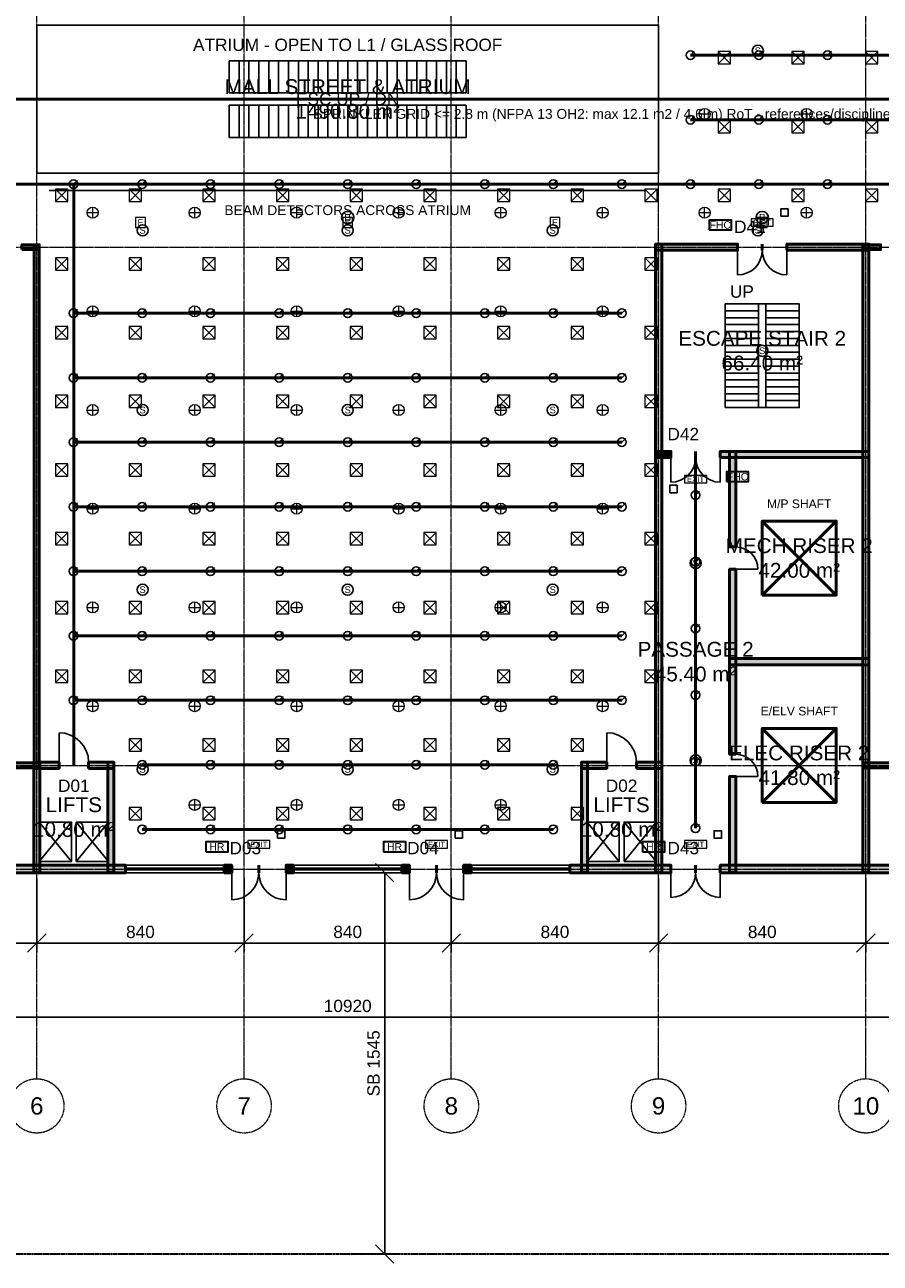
# Model space of a CAD drawing. Header units: millimetres. Extents: x -5300 to 125300, y -375 to 90375.
# Tile 3 of 9: x 46912 to 81583, y -375 to 49812. Entities that reach past the tile are written whole.
import ezdxf
from ezdxf.enums import TextEntityAlignment as Align

# ---------------------------------------------------------------- set-up
doc = ezdxf.new("R2010")
doc.units = ezdxf.units.MM
doc.linetypes.add('CENTER', pattern=[5.08, 3.175, -0.635, 0.635, -0.635])
doc.linetypes.add('PHANTOM', pattern=[6.35, 3.175, -0.635, 0.635, -0.635, 0.635, -0.635])
for name, color, linetype, lineweight in [('A-FLOR-EVTR', 251, 'Continuous', 25), ('A-FLOR-OTLN', 253, 'Continuous', 25), ('A-FLOR-STRS', 252, 'Continuous', 25), ('AKS', 1, 'CENTER', 13), ('DUVAR', 7, 'Continuous', 50), ('E-ANNO-TEXT', 52, 'Continuous', 18), ('E-DB', 6, 'Continuous', 50), ('E-FALM', 230, 'Continuous', 25), ('E-LITE', 2, 'Continuous', 18), ('E-LITE-EMER', 40, 'Continuous', 18), ('ETIKET', 2, 'Continuous', 18), ('FP-ANNO-TEXT', 14, 'Continuous', 18), ('FP-HOSE', 20, 'Continuous', 35), ('FP-SPRK-HEAD', 1, 'Continuous', 25), ('FP-SPRK-PIPE', 12, 'Continuous', 50), ('HATCH', 8, 'Continuous', 9), ('KAPI', 3, 'Continuous', 25), ('M-ANNO-TEXT', 150, 'Continuous', 18), ('M-HVAC-EQPT', 30, 'Continuous', 50), ('M-HVAC-SCD', 4, 'Continuous', 18), ('MAHAL', 2, 'Continuous', 18), ('OLCU', 1, 'Continuous', 18), ('PARSEL', 1, 'PHANTOM', 35), ('PENCERE', 5, 'Continuous', 25)]:
    doc.layers.add(name, color=color, linetype=linetype, lineweight=lineweight)
doc.styles.add('TR-ARIAL', font='arial.ttf')
doc.dimstyles.new('TR-100-CM', dxfattribs={"dimscale": 250, "dimtxt": 2, "dimasz": 1.5, "dimexe": 1.5, "dimexo": 1.5, "dimgap": 0.8, "dimtad": 1, "dimdec": 0, "dimlfac": 0.1, "dimdsep": 46, "dimtxsty": 'TR-ARIAL', "dimtsz": 1.5, "dimcen": 2.5, "dimclrd": 256, "dimclre": 256, "dimclrt": 256, "dimazin": 3, "dimtfac": 1, "dimtmove": 0, "dimatfit": 3})

msp = doc.modelspace()

# ---------------------------------------------------------------- hatches: boundary and pattern name
at = {"layer": 'HATCH'}
for points in [[(46800, 40700), (47500, 40700), (47500, 40900), (46800, 40900)], [(47500, 19700), (47500, 40900), (47300, 40900), (47300, 19700)], [(72475, 40675), (75800, 40675), (75800, 40925), (72475, 40925)], [(72725, 15475), (72725, 40925), (72475, 40925), (72475, 15475)], [(77800, 40675), (81125, 40675), (81125, 40925), (77800, 40925)], [(81125, 15475), (81125, 40925), (80875, 40925), (80875, 15475)], [(80900, 40700), (81600, 40700), (81600, 40900), (80900, 40900)], [(72475, 32275), (73100, 32275), (73100, 32525), (72475, 32525)], [(75100, 32275), (81125, 32275), (81125, 32525), (75100, 32525)], [(75725, 28650), (75725, 32525), (75475, 32525), (75475, 28650)], [(75725, 20250), (75725, 27750), (75475, 27750), (75475, 20250)], [(75475, 23875), (81125, 23875), (81125, 24125), (75475, 24125)], [(43700, 19700), (47500, 19700), (47500, 19900), (43700, 19900)], [(47275, 19675), (48300, 19675), (48300, 19925), (47275, 19925)], [(47525, 15475), (47525, 19925), (47275, 19925), (47275, 15475)], [(49500, 19675), (50525, 19675), (50525, 19925), (49500, 19925)], [(50525, 15475), (50525, 19925), (50275, 19925), (50275, 15475)], [(69475, 19675), (70500, 19675), (70500, 19925), (69475, 19925)], [(69725, 15475), (69725, 19925), (69475, 19925), (69475, 15475)], [(71700, 19675), (72725, 19675), (72725, 19925), (71700, 19925)], [(80900, 19700), (84700, 19700), (84700, 19900), (80900, 19900)], [(75725, 15475), (75725, 19350), (75475, 19350), (75475, 15475)], [(43800, 15450), (51000, 15450), (51000, 15750), (43800, 15750)], [(55000, 15450), (55300, 15450), (55300, 15750), (55000, 15750)], [(57500, 15450), (57800, 15450), (57800, 15750), (57500, 15750)], [(62200, 15450), (62500, 15450), (62500, 15750), (62200, 15750)], [(64700, 15450), (65000, 15450), (65000, 15750), (64700, 15750)], [(69000, 15450), (73100, 15450), (73100, 15750), (69000, 15750)], [(75100, 15450), (84600, 15450), (84600, 15750), (75100, 15750)]]:
    msp.add_hatch(color=256, dxfattribs=at).paths.add_polyline_path(points)

# ---------------------------------------------------------------- linework, layer by layer
at = {"layer": 'A-FLOR-EVTR'}
for p, q in [((55600, 47050), (55600, 48350)), ((56000, 47050), (56000, 48350)), ((56400, 47050), (56400, 48350)), ((56800, 47050), (56800, 48350)), ((57200, 47050), (57200, 48350)), ((57600, 47050), (57600, 48350)), ((58000, 47050), (58000, 48350)), ((58400, 47050), (58400, 48350)), ((58800, 47050), (58800, 48350)), ((59200, 47050), (59200, 48350)), ((59600, 47050), (59600, 48350)), ((60000, 47050), (60000, 48350)), ((60400, 47050), (60400, 48350)), ((60800, 47050), (60800, 48350)), ((61200, 47050), (61200, 48350)), ((61600, 47050), (61600, 48350)), ((62000, 47050), (62000, 48350)), ((62400, 47050), (62400, 48350)), ((62800, 47050), (62800, 48350)), ((63200, 47050), (63200, 48350)), ((63600, 47050), (63600, 48350)), ((64000, 47050), (64000, 48350)), ((64400, 47050), (64400, 48350)), ((55600, 45250), (55600, 46550)), ((56000, 45250), (56000, 46550)), ((56400, 45250), (56400, 46550)), ((56800, 45250), (56800, 46550)), ((57200, 45250), (57200, 46550)), ((57600, 45250), (57600, 46550)), ((58000, 45250), (58000, 46550)), ((58400, 45250), (58400, 46550)), ((58800, 45250), (58800, 46550)), ((59200, 45250), (59200, 46550)), ((59600, 45250), (59600, 46550)), ((60000, 45250), (60000, 46550)), ((60400, 45250), (60400, 46550)), ((60800, 45250), (60800, 46550)), ((61200, 45250), (61200, 46550)), ((61600, 45250), (61600, 46550)), ((62000, 45250), (62000, 46550)), ((62400, 45250), (62400, 46550)), ((62800, 45250), (62800, 46550)), ((63200, 45250), (63200, 46550)), ((63600, 45250), (63600, 46550)), ((64000, 45250), (64000, 46550)), ((64400, 45250), (64400, 46550)), ((47500, 15900), (48800, 17500)), ((47500, 17500), (48800, 15900)), ((49000, 15900), (50300, 17500)), ((49000, 17500), (50300, 15900)), ((69700, 15900), (71000, 17500)), ((69700, 17500), (71000, 15900)), ((71200, 15900), (72500, 17500)), ((71200, 17500), (72500, 15900))]:
    msp.add_line(p, q, dxfattribs=at)
for points in [[(55200, 47050), (64800, 47050), (64800, 48350), (55200, 48350)], [(55200, 45250), (64800, 45250), (64800, 46550), (55200, 46550)], [(47500, 15900), (48800, 15900), (48800, 17500), (47500, 17500)], [(49000, 15900), (50300, 15900), (50300, 17500), (49000, 17500)], [(69700, 15900), (71000, 15900), (71000, 17500), (69700, 17500)], [(71200, 15900), (72500, 15900), (72500, 17500), (71200, 17500)]]:
    msp.add_lwpolyline(points, close=True, dxfattribs=at)
at = {"layer": 'A-FLOR-OTLN'}
msp.add_lwpolyline([(47400, 43800), (72600, 43800), (72600, 49800), (47400, 49800)], close=True, dxfattribs=at)
at = {"layer": 'A-FLOR-STRS'}
for p, q in [((75300, 38500), (76650, 38500)), ((75300, 34300), (75300, 38500)), ((75300, 38220), (76650, 38220)), ((76650, 34300), (76650, 38500)), ((76950, 38500), (78300, 38500)), ((76950, 34300), (76950, 38500)), ((76950, 38220), (78300, 38220)), ((78300, 34300), (78300, 38500)), ((75300, 37940), (76650, 37940)), ((75300, 37660), (76650, 37660)), ((76950, 37940), (78300, 37940)), ((76950, 37660), (78300, 37660)), ((75300, 37380), (76650, 37380)), ((76950, 37380), (78300, 37380)), ((75300, 37100), (76650, 37100)), ((75300, 36820), (76650, 36820)), ((76950, 37100), (78300, 37100)), ((76950, 36820), (78300, 36820)), ((75300, 36540), (76650, 36540)), ((75300, 36260), (76650, 36260)), ((76950, 36540), (78300, 36540)), ((76950, 36260), (78300, 36260)), ((75300, 35980), (76650, 35980)), ((75300, 35700), (76650, 35700)), ((76950, 35980), (78300, 35980)), ((76950, 35700), (78300, 35700)), ((75300, 35420), (76650, 35420)), ((75300, 35140), (76650, 35140)), ((76950, 35420), (78300, 35420)), ((76950, 35140), (78300, 35140)), ((75300, 34860), (76650, 34860)), ((76950, 34860), (78300, 34860)), ((75300, 34580), (76650, 34580)), ((75300, 34300), (76650, 34300)), ((76950, 34580), (78300, 34580)), ((76950, 34300), (78300, 34300))]:
    msp.add_line(p, q, dxfattribs=at)
msp.add_lwpolyline([(75300, 34300), (78300, 34300), (78300, 38500), (75300, 38500)], close=True, dxfattribs=at)
at = {"layer": 'AKS'}
for p, q in [((47400, 7100), (47400, 86500)), ((55800, 7100), (55800, 86500)), ((64200, 7100), (64200, 86500)), ((72600, 7100), (72600, 86500)), ((81000, 7100), (81000, 86500)), ((-3100, 40800), (123100, 40800)), ((-3100, 19800), (123100, 19800)), ((-3100, 15600), (123100, 15600))]:
    msp.add_line(p, q, dxfattribs=at)
for centre in [(47400, 6000), (55800, 6000), (64200, 6000), (72600, 6000), (81000, 6000)]:
    msp.add_circle(centre, 1100, dxfattribs=at)
at = {"layer": 'DUVAR'}
for p, q in [((75800, 40675), (75800, 40925)), ((76800, 40675), (76800, 40925)), ((76800, 40675), (76800, 40925)), ((77800, 40675), (77800, 40925)), ((73100, 32275), (73100, 32525)), ((74100, 32275), (74100, 32525)), ((74100, 32275), (74100, 32525)), ((75100, 32275), (75100, 32525)), ((75725, 28650), (75475, 28650)), ((75725, 27750), (75475, 27750)), ((75725, 20250), (75475, 20250)), ((48300, 19675), (48300, 19925)), ((49500, 19675), (49500, 19925)), ((70500, 19675), (70500, 19925)), ((71700, 19675), (71700, 19925)), ((75725, 19350), (75475, 19350)), ((51000, 15450), (51000, 15750)), ((55000, 15450), (55000, 15750)), ((55300, 15450), (55300, 15750)), ((56400, 15450), (56400, 15750)), ((56400, 15450), (56400, 15750)), ((57500, 15450), (57500, 15750)), ((57800, 15450), (57800, 15750)), ((62200, 15450), (62200, 15750)), ((62500, 15450), (62500, 15750)), ((63600, 15450), (63600, 15750)), ((63600, 15450), (63600, 15750)), ((64700, 15450), (64700, 15750)), ((65000, 15450), (65000, 15750)), ((69000, 15450), (69000, 15750)), ((73100, 15450), (73100, 15750)), ((74100, 15450), (74100, 15750)), ((74100, 15450), (74100, 15750)), ((75100, 15450), (75100, 15750))]:
    msp.add_line(p, q, dxfattribs=at)
for points in [[(46800, 40700), (47500, 40700), (47500, 40900), (46800, 40900)], [(47500, 19700), (47500, 40900), (47300, 40900), (47300, 19700)], [(72475, 40675), (75800, 40675), (75800, 40925), (72475, 40925)], [(72725, 15475), (72725, 40925), (72475, 40925), (72475, 15475)], [(77800, 40675), (81125, 40675), (81125, 40925), (77800, 40925)], [(81125, 15475), (81125, 40925), (80875, 40925), (80875, 15475)], [(80900, 40700), (81600, 40700), (81600, 40900), (80900, 40900)], [(72475, 32275), (73100, 32275), (73100, 32525), (72475, 32525)], [(75100, 32275), (81125, 32275), (81125, 32525), (75100, 32525)], [(75725, 28650), (75725, 32525), (75475, 32525), (75475, 28650)], [(75725, 20250), (75725, 27750), (75475, 27750), (75475, 20250)], [(75475, 23875), (81125, 23875), (81125, 24125), (75475, 24125)], [(43700, 19700), (47500, 19700), (47500, 19900), (43700, 19900)], [(47275, 19675), (48300, 19675), (48300, 19925), (47275, 19925)], [(47525, 15475), (47525, 19925), (47275, 19925), (47275, 15475)], [(49500, 19675), (50525, 19675), (50525, 19925), (49500, 19925)], [(50525, 15475), (50525, 19925), (50275, 19925), (50275, 15475)], [(69475, 19675), (70500, 19675), (70500, 19925), (69475, 19925)], [(69725, 15475), (69725, 19925), (69475, 19925), (69475, 15475)], [(71700, 19675), (72725, 19675), (72725, 19925), (71700, 19925)], [(80900, 19700), (84700, 19700), (84700, 19900), (80900, 19900)], [(75725, 15475), (75725, 19350), (75475, 19350), (75475, 15475)], [(43800, 15450), (51000, 15450), (51000, 15750), (43800, 15750)], [(55000, 15450), (55300, 15450), (55300, 15750), (55000, 15750)], [(57500, 15450), (57800, 15450), (57800, 15750), (57500, 15750)], [(62200, 15450), (62500, 15450), (62500, 15750), (62200, 15750)], [(64700, 15450), (65000, 15450), (65000, 15750), (64700, 15750)], [(69000, 15450), (73100, 15450), (73100, 15750), (69000, 15750)], [(75100, 15450), (84600, 15450), (84600, 15750), (75100, 15750)]]:
    msp.add_lwpolyline(points, close=True, dxfattribs=at)
at = {"layer": 'E-DB'}
for p, q in [((76800, 18300), (79800, 21300)), ((76800, 21300), (79800, 18300))]:
    msp.add_line(p, q, dxfattribs=at)
msp.add_lwpolyline([(76800, 18300), (79800, 18300), (79800, 21300), (76800, 21300)], close=True, dxfattribs=at)
at = {"layer": 'E-FALM'}
msp.add_line((47900, 43100), (72100, 43100), dxfattribs=at)
for points in [[(77550, 42050), (77850, 42050), (77850, 42350), (77550, 42350)], [(73050, 30850), (73350, 30850), (73350, 31150), (73050, 31150)], [(57150, 16850), (57450, 16850), (57450, 17150), (57150, 17150)], [(64350, 16850), (64650, 16850), (64650, 17150), (64350, 17150)], [(74850, 16850), (75150, 16850), (75150, 17150), (74850, 17150)]]:
    msp.add_lwpolyline(points, close=True, dxfattribs=at)
for centre, radius in [((76622.2, 48760), 225), ((60000, 42000), 250), ((76800, 42000), 250), ((51688.9, 41480), 225), ((60000, 41480), 225), ((68311.1, 41480), 225), ((76622.2, 41480), 225), ((76800, 36600), 225), ((51688.9, 34200), 225), ((60000, 34200), 225), ((68311.1, 34200), 225), ((74100, 28000), 225), ((51688.9, 26920), 225), ((60000, 26920), 225), ((68311.1, 26920), 225), ((74100, 20000), 225), ((51688.9, 19640), 225), ((60000, 19640), 225), ((68311.1, 19640), 225)]:
    msp.add_circle(centre, radius, dxfattribs=at)
at = {"layer": 'E-LITE'}
for p, q in [((74241.7, 46200), (74691.7, 46200)), ((74466.7, 45975), (74466.7, 46425)), ((78375, 46200), (78825, 46200)), ((78600, 45975), (78600, 46425)), ((49441.7, 42200), (49891.7, 42200)), ((49666.7, 41975), (49666.7, 42425)), ((53575, 42200), (54025, 42200)), ((53800, 41975), (53800, 42425)), ((57708.3, 42200), (58158.3, 42200)), ((57933.3, 41975), (57933.3, 42425)), ((61841.7, 42200), (62291.7, 42200)), ((62066.7, 41975), (62066.7, 42425)), ((65975, 42200), (66425, 42200)), ((66200, 41975), (66200, 42425)), ((70108.3, 42200), (70558.3, 42200)), ((70333.3, 41975), (70333.3, 42425)), ((74241.7, 42200), (74691.7, 42200)), ((74466.7, 41975), (74466.7, 42425)), ((78375, 42200), (78825, 42200)), ((78600, 41975), (78600, 42425)), ((49441.7, 38200), (49891.7, 38200)), ((49666.7, 37975), (49666.7, 38425)), ((53575, 38200), (54025, 38200)), ((53800, 37975), (53800, 38425)), ((57708.3, 38200), (58158.3, 38200)), ((57933.3, 37975), (57933.3, 38425)), ((61841.7, 38200), (62291.7, 38200)), ((62066.7, 37975), (62066.7, 38425)), ((65975, 38200), (66425, 38200)), ((66200, 37975), (66200, 38425)), ((70108.3, 38200), (70558.3, 38200)), ((70333.3, 37975), (70333.3, 38425)), ((49441.7, 34200), (49891.7, 34200)), ((49666.7, 33975), (49666.7, 34425)), ((53575, 34200), (54025, 34200)), ((53800, 33975), (53800, 34425)), ((57708.3, 34200), (58158.3, 34200)), ((57933.3, 33975), (57933.3, 34425)), ((61841.7, 34200), (62291.7, 34200)), ((62066.7, 33975), (62066.7, 34425)), ((65975, 34200), (66425, 34200)), ((66200, 33975), (66200, 34425)), ((70108.3, 34200), (70558.3, 34200)), ((70333.3, 33975), (70333.3, 34425)), ((49441.7, 30200), (49891.7, 30200)), ((49666.7, 29975), (49666.7, 30425)), ((53575, 30200), (54025, 30200)), ((53800, 29975), (53800, 30425)), ((57708.3, 30200), (58158.3, 30200)), ((57933.3, 29975), (57933.3, 30425)), ((61841.7, 30200), (62291.7, 30200)), ((62066.7, 29975), (62066.7, 30425)), ((65975, 30200), (66425, 30200)), ((66200, 29975), (66200, 30425)), ((70108.3, 30200), (70558.3, 30200)), ((70333.3, 29975), (70333.3, 30425)), ((49441.7, 26200), (49891.7, 26200)), ((49666.7, 25975), (49666.7, 26425)), ((53575, 26200), (54025, 26200)), ((53800, 25975), (53800, 26425)), ((57708.3, 26200), (58158.3, 26200)), ((57933.3, 25975), (57933.3, 26425)), ((61841.7, 26200), (62291.7, 26200)), ((62066.7, 25975), (62066.7, 26425)), ((65975, 26200), (66425, 26200)), ((66200, 25975), (66200, 26425)), ((70108.3, 26200), (70558.3, 26200)), ((70333.3, 25975), (70333.3, 26425)), ((49441.7, 22200), (49891.7, 22200)), ((49666.7, 21975), (49666.7, 22425)), ((53575, 22200), (54025, 22200)), ((53800, 21975), (53800, 22425)), ((57708.3, 22200), (58158.3, 22200)), ((57933.3, 21975), (57933.3, 22425)), ((61841.7, 22200), (62291.7, 22200)), ((62066.7, 21975), (62066.7, 22425)), ((65975, 22200), (66425, 22200)), ((66200, 21975), (66200, 22425)), ((70108.3, 22200), (70558.3, 22200)), ((70333.3, 21975), (70333.3, 22425)), ((53575, 18200), (54025, 18200)), ((53800, 17975), (53800, 18425)), ((57708.3, 18200), (58158.3, 18200)), ((57933.3, 17975), (57933.3, 18425)), ((61841.7, 18200), (62291.7, 18200)), ((62066.7, 17975), (62066.7, 18425)), ((65975, 18200), (66425, 18200)), ((66200, 17975), (66200, 18425))]:
    msp.add_line(p, q, dxfattribs=at)
for centre in [(74466.7, 46200), (78600, 46200), (49666.7, 42200), (53800, 42200), (57933.3, 42200), (62066.7, 42200), (66200, 42200), (70333.3, 42200), (74466.7, 42200), (78600, 42200), (49666.7, 38200), (53800, 38200), (57933.3, 38200), (62066.7, 38200), (66200, 38200), (70333.3, 38200), (49666.7, 34200), (53800, 34200), (57933.3, 34200), (62066.7, 34200), (66200, 34200), (70333.3, 34200), (49666.7, 30200), (53800, 30200), (57933.3, 30200), (62066.7, 30200), (66200, 30200), (70333.3, 30200), (49666.7, 26200), (53800, 26200), (57933.3, 26200), (62066.7, 26200), (66200, 26200), (70333.3, 26200), (49666.7, 22200), (53800, 22200), (57933.3, 22200), (62066.7, 22200), (66200, 22200), (70333.3, 22200), (53800, 18200), (57933.3, 18200), (62066.7, 18200), (66200, 18200)]:
    msp.add_circle(centre, 225, dxfattribs=at)
at = {"layer": 'E-LITE-EMER'}
for points in [[(51400, 41600), (51800, 41600), (51800, 42000), (51400, 42000)], [(59800, 41600), (60200, 41600), (60200, 42000), (59800, 42000)], [(68200, 41600), (68600, 41600), (68600, 42000), (68200, 42000)], [(76350, 41650), (77250, 41650), (77250, 41950), (76350, 41950)], [(76600, 41600), (77000, 41600), (77000, 42000), (76600, 42000)], [(73650, 31250), (74550, 31250), (74550, 31550), (73650, 31550)], [(55950, 16450), (56850, 16450), (56850, 16750), (55950, 16750)], [(63150, 16450), (64050, 16450), (64050, 16750), (63150, 16750)], [(73650, 16450), (74550, 16450), (74550, 16750), (73650, 16750)]]:
    msp.add_lwpolyline(points, close=True, dxfattribs=at)
at = {"layer": 'FP-HOSE'}
for points in [[(74650, 41500), (75550, 41500), (75550, 41900), (74650, 41900)], [(75350, 31300), (76250, 31300), (76250, 31700), (75350, 31700)], [(54250, 16300), (55150, 16300), (55150, 16700), (54250, 16700)], [(61450, 16300), (62350, 16300), (62350, 16700), (61450, 16700)], [(71950, 16300), (72850, 16300), (72850, 16700), (71950, 16700)]]:
    msp.add_lwpolyline(points, close=True, dxfattribs=at)
at = {"layer": 'FP-SPRK-HEAD'}
for p, q in [((73888.9, 48578.6), (74046.4, 48736.1)), ((76666.7, 48578.6), (76824.2, 48736.1)), ((79444.4, 48578.6), (79601.9, 48736.1)), ((73888.9, 45964.3), (74046.4, 46121.8)), ((76666.7, 45964.3), (76824.2, 46121.8)), ((79444.4, 45964.3), (79601.9, 46121.8)), ((48888.9, 43350), (49046.4, 43507.5)), ((51666.7, 43350), (51824.2, 43507.5)), ((54444.4, 43350), (54601.9, 43507.5)), ((57222.2, 43350), (57379.7, 43507.5)), ((60000, 43350), (60157.5, 43507.5)), ((62777.8, 43350), (62935.3, 43507.5)), ((65555.6, 43350), (65713.1, 43507.5)), ((68333.3, 43350), (68490.8, 43507.5)), ((71111.1, 43350), (71268.6, 43507.5)), ((73888.9, 43350), (74046.4, 43507.5)), ((76666.7, 43350), (76824.2, 43507.5)), ((79444.4, 43350), (79601.9, 43507.5)), ((48888.9, 38121.4), (49046.4, 38278.9)), ((51666.7, 38121.4), (51824.2, 38278.9)), ((54444.4, 38121.4), (54601.9, 38278.9)), ((57222.2, 38121.4), (57379.7, 38278.9)), ((60000, 38121.4), (60157.5, 38278.9)), ((62777.8, 38121.4), (62935.3, 38278.9)), ((65555.6, 38121.4), (65713.1, 38278.9)), ((68333.3, 38121.4), (68490.8, 38278.9)), ((71111.1, 38121.4), (71268.6, 38278.9)), ((48888.9, 35507.1), (49046.4, 35664.6)), ((51666.7, 35507.1), (51824.2, 35664.6)), ((54444.4, 35507.1), (54601.9, 35664.6)), ((57222.2, 35507.1), (57379.7, 35664.6)), ((60000, 35507.1), (60157.5, 35664.6)), ((62777.8, 35507.1), (62935.3, 35664.6)), ((65555.6, 35507.1), (65713.1, 35664.6)), ((68333.3, 35507.1), (68490.8, 35664.6)), ((71111.1, 35507.1), (71268.6, 35664.6)), ((48888.9, 32892.9), (49046.4, 33050.4)), ((51666.7, 32892.9), (51824.2, 33050.4)), ((54444.4, 32892.9), (54601.9, 33050.4)), ((57222.2, 32892.9), (57379.7, 33050.4)), ((60000, 32892.9), (60157.5, 33050.4)), ((62777.8, 32892.9), (62935.3, 33050.4)), ((65555.6, 32892.9), (65713.1, 33050.4)), ((68333.3, 32892.9), (68490.8, 33050.4)), ((71111.1, 32892.9), (71268.6, 33050.4)), ((74100, 30750), (74257.5, 30907.5)), ((48888.9, 30278.6), (49046.4, 30436.1)), ((51666.7, 30278.6), (51824.2, 30436.1)), ((54444.4, 30278.6), (54601.9, 30436.1)), ((57222.2, 30278.6), (57379.7, 30436.1)), ((60000, 30278.6), (60157.5, 30436.1)), ((62777.8, 30278.6), (62935.3, 30436.1)), ((65555.6, 30278.6), (65713.1, 30436.1)), ((68333.3, 30278.6), (68490.8, 30436.1)), ((71111.1, 30278.6), (71268.6, 30436.1)), ((74100, 28050), (74257.5, 28207.5)), ((48888.9, 27664.3), (49046.4, 27821.8)), ((51666.7, 27664.3), (51824.2, 27821.8)), ((54444.4, 27664.3), (54601.9, 27821.8)), ((57222.2, 27664.3), (57379.7, 27821.8)), ((60000, 27664.3), (60157.5, 27821.8)), ((62777.8, 27664.3), (62935.3, 27821.8)), ((65555.6, 27664.3), (65713.1, 27821.8)), ((68333.3, 27664.3), (68490.8, 27821.8)), ((71111.1, 27664.3), (71268.6, 27821.8)), ((48888.9, 25050), (49046.4, 25207.5)), ((51666.7, 25050), (51824.2, 25207.5)), ((54444.4, 25050), (54601.9, 25207.5)), ((57222.2, 25050), (57379.7, 25207.5)), ((60000, 25050), (60157.5, 25207.5)), ((62777.8, 25050), (62935.3, 25207.5)), ((65555.6, 25050), (65713.1, 25207.5)), ((68333.3, 25050), (68490.8, 25207.5)), ((71111.1, 25050), (71268.6, 25207.5)), ((74100, 25350), (74257.5, 25507.5)), ((48888.9, 22435.7), (49046.4, 22593.2)), ((51666.7, 22435.7), (51824.2, 22593.2)), ((54444.4, 22435.7), (54601.9, 22593.2)), ((57222.2, 22435.7), (57379.7, 22593.2)), ((60000, 22435.7), (60157.5, 22593.2)), ((62777.8, 22435.7), (62935.3, 22593.2)), ((65555.6, 22435.7), (65713.1, 22593.2)), ((68333.3, 22435.7), (68490.8, 22593.2)), ((71111.1, 22435.7), (71268.6, 22593.2)), ((74100, 22650), (74257.5, 22807.5)), ((74100, 19950), (74257.5, 20107.5)), ((51666.7, 19821.4), (51824.2, 19978.9)), ((54444.4, 19821.4), (54601.9, 19978.9)), ((57222.2, 19821.4), (57379.7, 19978.9)), ((60000, 19821.4), (60157.5, 19978.9)), ((62777.8, 19821.4), (62935.3, 19978.9)), ((65555.6, 19821.4), (65713.1, 19978.9)), ((68333.3, 19821.4), (68490.8, 19978.9)), ((51666.7, 17207.1), (51824.2, 17364.6)), ((54444.4, 17207.1), (54601.9, 17364.6)), ((57222.2, 17207.1), (57379.7, 17364.6)), ((60000, 17207.1), (60157.5, 17364.6)), ((62777.8, 17207.1), (62935.3, 17364.6)), ((65555.6, 17207.1), (65713.1, 17364.6)), ((68333.3, 17207.1), (68490.8, 17364.6)), ((74100, 17250), (74257.5, 17407.5))]:
    msp.add_line(p, q, dxfattribs=at)
for centre in [(73888.9, 48578.6), (76666.7, 48578.6), (79444.4, 48578.6), (73888.9, 45964.3), (76666.7, 45964.3), (79444.4, 45964.3), (48888.9, 43350), (51666.7, 43350), (54444.4, 43350), (57222.2, 43350), (60000, 43350), (62777.8, 43350), (65555.6, 43350), (68333.3, 43350), (71111.1, 43350), (73888.9, 43350), (76666.7, 43350), (79444.4, 43350), (48888.9, 38121.4), (51666.7, 38121.4), (54444.4, 38121.4), (57222.2, 38121.4), (60000, 38121.4), (62777.8, 38121.4), (65555.6, 38121.4), (68333.3, 38121.4), (71111.1, 38121.4), (48888.9, 35507.1), (51666.7, 35507.1), (54444.4, 35507.1), (57222.2, 35507.1), (60000, 35507.1), (62777.8, 35507.1), (65555.6, 35507.1), (68333.3, 35507.1), (71111.1, 35507.1), (48888.9, 32892.9), (51666.7, 32892.9), (54444.4, 32892.9), (57222.2, 32892.9), (60000, 32892.9), (62777.8, 32892.9), (65555.6, 32892.9), (68333.3, 32892.9), (71111.1, 32892.9), (74100, 30750), (48888.9, 30278.6), (51666.7, 30278.6), (54444.4, 30278.6), (57222.2, 30278.6), (60000, 30278.6), (62777.8, 30278.6), (65555.6, 30278.6), (68333.3, 30278.6), (71111.1, 30278.6), (74100, 28050), (48888.9, 27664.3), (51666.7, 27664.3), (54444.4, 27664.3), (57222.2, 27664.3), (60000, 27664.3), (62777.8, 27664.3), (65555.6, 27664.3), (68333.3, 27664.3), (71111.1, 27664.3), (48888.9, 25050), (51666.7, 25050), (54444.4, 25050), (57222.2, 25050), (60000, 25050), (62777.8, 25050), (65555.6, 25050), (68333.3, 25050), (71111.1, 25050), (74100, 25350), (48888.9, 22435.7), (51666.7, 22435.7), (54444.4, 22435.7), (57222.2, 22435.7), (60000, 22435.7), (62777.8, 22435.7), (65555.6, 22435.7), (68333.3, 22435.7), (71111.1, 22435.7), (74100, 22650), (74100, 19950), (51666.7, 19821.4), (54444.4, 19821.4), (57222.2, 19821.4), (60000, 19821.4), (62777.8, 19821.4), (65555.6, 19821.4), (68333.3, 19821.4), (51666.7, 17207.1), (54444.4, 17207.1), (57222.2, 17207.1), (60000, 17207.1), (62777.8, 17207.1), (65555.6, 17207.1), (68333.3, 17207.1), (74100, 17250)]:
    msp.add_circle(centre, 175, dxfattribs=at)
at = {"layer": 'FP-SPRK-PIPE'}
for p, q in [((73888.9, 48578.6), (76666.7, 48578.6)), ((76666.7, 48578.6), (79444.4, 48578.6)), ((79444.4, 48578.6), (82222.2, 48578.6)), ((22800, 46800), (97200, 46800)), ((73888.9, 45964.3), (76666.7, 45964.3)), ((76666.7, 45964.3), (79444.4, 45964.3)), ((79444.4, 45964.3), (82222.2, 45964.3)), ((23888.9, 43350), (48900, 43350)), ((46111.1, 43350), (48888.9, 43350)), ((48888.9, 43350), (51666.7, 43350)), ((48900, 43350), (48900, 19800)), ((51666.7, 43350), (54444.4, 43350)), ((54444.4, 43350), (57222.2, 43350)), ((57222.2, 43350), (60000, 43350)), ((60000, 43350), (62777.8, 43350)), ((62777.8, 43350), (65555.6, 43350)), ((65555.6, 43350), (68333.3, 43350)), ((68333.3, 43350), (71111.1, 43350)), ((71111.1, 43350), (73888.9, 43350)), ((73888.9, 43350), (76666.7, 43350)), ((76666.7, 43350), (79444.4, 43350)), ((79444.4, 43350), (82222.2, 43350)), ((48888.9, 38121.4), (51666.7, 38121.4)), ((51666.7, 38121.4), (54444.4, 38121.4)), ((54444.4, 38121.4), (57222.2, 38121.4)), ((57222.2, 38121.4), (60000, 38121.4)), ((60000, 38121.4), (62777.8, 38121.4)), ((62777.8, 38121.4), (65555.6, 38121.4)), ((65555.6, 38121.4), (68333.3, 38121.4)), ((68333.3, 38121.4), (71111.1, 38121.4)), ((48888.9, 35507.1), (51666.7, 35507.1)), ((51666.7, 35507.1), (54444.4, 35507.1)), ((54444.4, 35507.1), (57222.2, 35507.1)), ((57222.2, 35507.1), (60000, 35507.1)), ((60000, 35507.1), (62777.8, 35507.1)), ((62777.8, 35507.1), (65555.6, 35507.1)), ((65555.6, 35507.1), (68333.3, 35507.1)), ((68333.3, 35507.1), (71111.1, 35507.1)), ((48888.9, 32892.9), (51666.7, 32892.9)), ((51666.7, 32892.9), (54444.4, 32892.9)), ((54444.4, 32892.9), (57222.2, 32892.9)), ((57222.2, 32892.9), (60000, 32892.9)), ((60000, 32892.9), (62777.8, 32892.9)), ((62777.8, 32892.9), (65555.6, 32892.9)), ((65555.6, 32892.9), (68333.3, 32892.9)), ((68333.3, 32892.9), (71111.1, 32892.9)), ((74100, 17250), (74100, 32400)), ((74100, 28050), (74100, 30750)), ((48888.9, 30278.6), (51666.7, 30278.6)), ((51666.7, 30278.6), (54444.4, 30278.6)), ((54444.4, 30278.6), (57222.2, 30278.6)), ((57222.2, 30278.6), (60000, 30278.6)), ((60000, 30278.6), (62777.8, 30278.6)), ((62777.8, 30278.6), (65555.6, 30278.6)), ((65555.6, 30278.6), (68333.3, 30278.6)), ((68333.3, 30278.6), (71111.1, 30278.6)), ((48888.9, 27664.3), (51666.7, 27664.3)), ((51666.7, 27664.3), (54444.4, 27664.3)), ((54444.4, 27664.3), (57222.2, 27664.3)), ((57222.2, 27664.3), (60000, 27664.3)), ((60000, 27664.3), (62777.8, 27664.3)), ((62777.8, 27664.3), (65555.6, 27664.3)), ((65555.6, 27664.3), (68333.3, 27664.3)), ((68333.3, 27664.3), (71111.1, 27664.3)), ((74100, 25350), (74100, 28050)), ((74100, 22650), (74100, 25350)), ((48888.9, 25050), (51666.7, 25050)), ((51666.7, 25050), (54444.4, 25050)), ((54444.4, 25050), (57222.2, 25050)), ((57222.2, 25050), (60000, 25050)), ((60000, 25050), (62777.8, 25050)), ((62777.8, 25050), (65555.6, 25050)), ((65555.6, 25050), (68333.3, 25050)), ((68333.3, 25050), (71111.1, 25050)), ((74100, 19950), (74100, 22650)), ((48888.9, 22435.7), (51666.7, 22435.7)), ((51666.7, 22435.7), (54444.4, 22435.7)), ((54444.4, 22435.7), (57222.2, 22435.7)), ((57222.2, 22435.7), (60000, 22435.7)), ((60000, 22435.7), (62777.8, 22435.7)), ((62777.8, 22435.7), (65555.6, 22435.7)), ((65555.6, 22435.7), (68333.3, 22435.7)), ((68333.3, 22435.7), (71111.1, 22435.7)), ((51666.7, 19821.4), (54444.4, 19821.4)), ((54444.4, 19821.4), (57222.2, 19821.4)), ((57222.2, 19821.4), (60000, 19821.4)), ((60000, 19821.4), (62777.8, 19821.4)), ((62777.8, 19821.4), (65555.6, 19821.4)), ((65555.6, 19821.4), (68333.3, 19821.4)), ((74100, 17250), (74100, 19950)), ((51666.7, 17207.1), (54444.4, 17207.1)), ((54444.4, 17207.1), (57222.2, 17207.1)), ((57222.2, 17207.1), (60000, 17207.1)), ((60000, 17207.1), (62777.8, 17207.1)), ((62777.8, 17207.1), (65555.6, 17207.1)), ((65555.6, 17207.1), (68333.3, 17207.1)), ((74100, 17250), (74100, 17250))]:
    msp.add_line(p, q, dxfattribs=at)
at = {"layer": 'KAPI'}
for p, q in [((75800, 40675), (75800, 39675)), ((77800, 40675), (77800, 39675)), ((73100, 32275), (73100, 31275)), ((75100, 32275), (75100, 31275)), ((75725, 27750), (76625, 27750)), ((48300, 19925), (48300, 21125)), ((70500, 19925), (70500, 21125)), ((75725, 19350), (76625, 19350)), ((55300, 15450), (55300, 14350)), ((57500, 15450), (57500, 14350)), ((62500, 15450), (62500, 14350)), ((64700, 15450), (64700, 14350)), ((73100, 15450), (73100, 14450)), ((75100, 15450), (75100, 14450))]:
    msp.add_line(p, q, dxfattribs=at)
for centre, radius, start, end in [((75800, 40675), 1000, -90, 0), ((77800, 40675), 1000, 180, -90), ((73100, 32275), 1000, -90, 0), ((75100, 32275), 1000, 180, -90), ((75725, 27750), 900, 0, 90), ((48300, 19925), 1200, 0, 90), ((70500, 19925), 1200, 0, 90), ((75725, 19350), 900, 0, 90), ((55300, 15450), 1100, -90, 0), ((57500, 15450), 1100, 180, -90), ((62500, 15450), 1100, -90, 0), ((64700, 15450), 1100, 180, -90), ((73100, 15450), 1000, -90, 0), ((75100, 15450), 1000, 180, -90)]:
    msp.add_arc(centre, radius, start, end, dxfattribs=at)
at = {"layer": 'M-HVAC-EQPT'}
for p, q in [((76800, 26700), (79800, 29700)), ((76800, 29700), (79800, 26700))]:
    msp.add_line(p, q, dxfattribs=at)
msp.add_lwpolyline([(76800, 26700), (79800, 26700), (79800, 29700), (76800, 29700)], close=True, dxfattribs=at)
at = {"layer": 'M-HVAC-SCD'}
for p, q in [((75020, 48223.1), (75520, 48723.1)), ((75020, 48723.1), (75520, 48223.1)), ((78004, 48223.1), (78504, 48723.1)), ((78004, 48723.1), (78504, 48223.1)), ((80988, 48223.1), (81488, 48723.1)), ((80988, 48723.1), (81488, 48223.1)), ((75020, 45438.5), (75520, 45938.5)), ((75020, 45938.5), (75520, 45438.5)), ((78004, 45438.5), (78504, 45938.5)), ((78004, 45938.5), (78504, 45438.5)), ((80988, 45438.5), (81488, 45938.5)), ((80988, 45938.5), (81488, 45438.5)), ((48164, 42653.8), (48664, 43153.8)), ((48164, 43153.8), (48664, 42653.8)), ((51148, 42653.8), (51648, 43153.8)), ((51148, 43153.8), (51648, 42653.8)), ((54132, 42653.8), (54632, 43153.8)), ((54132, 43153.8), (54632, 42653.8)), ((57116, 42653.8), (57616, 43153.8)), ((57116, 43153.8), (57616, 42653.8)), ((60100, 42653.8), (60600, 43153.8)), ((60100, 43153.8), (60600, 42653.8)), ((63084, 42653.8), (63584, 43153.8)), ((63084, 43153.8), (63584, 42653.8)), ((66068, 42653.8), (66568, 43153.8)), ((66068, 43153.8), (66568, 42653.8)), ((69052, 42653.8), (69552, 43153.8)), ((69052, 43153.8), (69552, 42653.8)), ((72036, 42653.8), (72536, 43153.8)), ((72036, 43153.8), (72536, 42653.8)), ((75020, 42653.8), (75520, 43153.8)), ((75020, 43153.8), (75520, 42653.8)), ((78004, 42653.8), (78504, 43153.8)), ((78004, 43153.8), (78504, 42653.8)), ((80988, 42653.8), (81488, 43153.8)), ((80988, 43153.8), (81488, 42653.8)), ((48164, 39869.2), (48664, 40369.2)), ((48164, 40369.2), (48664, 39869.2)), ((51148, 39869.2), (51648, 40369.2)), ((51148, 40369.2), (51648, 39869.2)), ((54132, 39869.2), (54632, 40369.2)), ((54132, 40369.2), (54632, 39869.2)), ((57116, 39869.2), (57616, 40369.2)), ((57116, 40369.2), (57616, 39869.2)), ((60100, 39869.2), (60600, 40369.2)), ((60100, 40369.2), (60600, 39869.2)), ((63084, 39869.2), (63584, 40369.2)), ((63084, 40369.2), (63584, 39869.2)), ((66068, 39869.2), (66568, 40369.2)), ((66068, 40369.2), (66568, 39869.2)), ((69052, 39869.2), (69552, 40369.2)), ((69052, 40369.2), (69552, 39869.2)), ((72036, 39869.2), (72536, 40369.2)), ((72036, 40369.2), (72536, 39869.2)), ((48164, 37084.6), (48664, 37584.6)), ((48164, 37584.6), (48664, 37084.6)), ((51148, 37084.6), (51648, 37584.6)), ((51148, 37584.6), (51648, 37084.6)), ((54132, 37084.6), (54632, 37584.6)), ((54132, 37584.6), (54632, 37084.6)), ((57116, 37084.6), (57616, 37584.6)), ((57116, 37584.6), (57616, 37084.6)), ((60100, 37084.6), (60600, 37584.6)), ((60100, 37584.6), (60600, 37084.6)), ((63084, 37084.6), (63584, 37584.6)), ((63084, 37584.6), (63584, 37084.6)), ((66068, 37084.6), (66568, 37584.6)), ((66068, 37584.6), (66568, 37084.6)), ((69052, 37084.6), (69552, 37584.6)), ((69052, 37584.6), (69552, 37084.6)), ((72036, 37084.6), (72536, 37584.6)), ((72036, 37584.6), (72536, 37084.6)), ((48164, 34300), (48664, 34800)), ((48164, 34800), (48664, 34300)), ((51148, 34300), (51648, 34800)), ((51148, 34800), (51648, 34300)), ((54132, 34300), (54632, 34800)), ((54132, 34800), (54632, 34300)), ((57116, 34300), (57616, 34800)), ((57116, 34800), (57616, 34300)), ((60100, 34300), (60600, 34800)), ((60100, 34800), (60600, 34300)), ((63084, 34300), (63584, 34800)), ((63084, 34800), (63584, 34300)), ((66068, 34300), (66568, 34800)), ((66068, 34800), (66568, 34300)), ((69052, 34300), (69552, 34800)), ((69052, 34800), (69552, 34300)), ((72036, 34300), (72536, 34800)), ((72036, 34800), (72536, 34300)), ((48164, 31515.4), (48664, 32015.4)), ((48164, 32015.4), (48664, 31515.4)), ((51148, 31515.4), (51648, 32015.4)), ((51148, 32015.4), (51648, 31515.4)), ((54132, 31515.4), (54632, 32015.4)), ((54132, 32015.4), (54632, 31515.4)), ((57116, 31515.4), (57616, 32015.4)), ((57116, 32015.4), (57616, 31515.4)), ((60100, 31515.4), (60600, 32015.4)), ((60100, 32015.4), (60600, 31515.4)), ((63084, 31515.4), (63584, 32015.4)), ((63084, 32015.4), (63584, 31515.4)), ((66068, 31515.4), (66568, 32015.4)), ((66068, 32015.4), (66568, 31515.4)), ((69052, 31515.4), (69552, 32015.4)), ((69052, 32015.4), (69552, 31515.4)), ((72036, 31515.4), (72536, 32015.4)), ((72036, 32015.4), (72536, 31515.4)), ((48164, 28730.8), (48664, 29230.8)), ((48164, 29230.8), (48664, 28730.8)), ((51148, 28730.8), (51648, 29230.8)), ((51148, 29230.8), (51648, 28730.8)), ((54132, 28730.8), (54632, 29230.8)), ((54132, 29230.8), (54632, 28730.8)), ((57116, 28730.8), (57616, 29230.8)), ((57116, 29230.8), (57616, 28730.8)), ((60100, 28730.8), (60600, 29230.8)), ((60100, 29230.8), (60600, 28730.8)), ((63084, 28730.8), (63584, 29230.8)), ((63084, 29230.8), (63584, 28730.8)), ((66068, 28730.8), (66568, 29230.8)), ((66068, 29230.8), (66568, 28730.8)), ((69052, 28730.8), (69552, 29230.8)), ((69052, 29230.8), (69552, 28730.8)), ((72036, 28730.8), (72536, 29230.8)), ((72036, 29230.8), (72536, 28730.8)), ((48164, 25946.2), (48664, 26446.2)), ((48164, 26446.2), (48664, 25946.2)), ((51148, 25946.2), (51648, 26446.2)), ((51148, 26446.2), (51648, 25946.2)), ((54132, 25946.2), (54632, 26446.2)), ((54132, 26446.2), (54632, 25946.2)), ((57116, 25946.2), (57616, 26446.2)), ((57116, 26446.2), (57616, 25946.2)), ((60100, 25946.2), (60600, 26446.2)), ((60100, 26446.2), (60600, 25946.2)), ((63084, 25946.2), (63584, 26446.2)), ((63084, 26446.2), (63584, 25946.2)), ((66068, 25946.2), (66568, 26446.2)), ((66068, 26446.2), (66568, 25946.2)), ((69052, 25946.2), (69552, 26446.2)), ((69052, 26446.2), (69552, 25946.2)), ((72036, 25946.2), (72536, 26446.2)), ((72036, 26446.2), (72536, 25946.2)), ((48164, 23161.5), (48664, 23661.5)), ((48164, 23661.5), (48664, 23161.5)), ((51148, 23161.5), (51648, 23661.5)), ((51148, 23661.5), (51648, 23161.5)), ((54132, 23161.5), (54632, 23661.5)), ((54132, 23661.5), (54632, 23161.5)), ((57116, 23161.5), (57616, 23661.5)), ((57116, 23661.5), (57616, 23161.5)), ((60100, 23161.5), (60600, 23661.5)), ((60100, 23661.5), (60600, 23161.5)), ((63084, 23161.5), (63584, 23661.5)), ((63084, 23661.5), (63584, 23161.5)), ((66068, 23161.5), (66568, 23661.5)), ((66068, 23661.5), (66568, 23161.5)), ((69052, 23161.5), (69552, 23661.5)), ((69052, 23661.5), (69552, 23161.5)), ((72036, 23161.5), (72536, 23661.5)), ((72036, 23661.5), (72536, 23161.5)), ((51148, 20376.9), (51648, 20876.9)), ((51148, 20876.9), (51648, 20376.9)), ((54132, 20376.9), (54632, 20876.9)), ((54132, 20876.9), (54632, 20376.9)), ((57116, 20376.9), (57616, 20876.9)), ((57116, 20876.9), (57616, 20376.9)), ((60100, 20376.9), (60600, 20876.9)), ((60100, 20876.9), (60600, 20376.9)), ((63084, 20376.9), (63584, 20876.9)), ((63084, 20876.9), (63584, 20376.9)), ((66068, 20376.9), (66568, 20876.9)), ((66068, 20876.9), (66568, 20376.9)), ((69052, 20376.9), (69552, 20876.9)), ((69052, 20876.9), (69552, 20376.9)), ((51148, 17592.3), (51648, 18092.3)), ((51148, 18092.3), (51648, 17592.3)), ((54132, 17592.3), (54632, 18092.3)), ((54132, 18092.3), (54632, 17592.3)), ((57116, 17592.3), (57616, 18092.3)), ((57116, 18092.3), (57616, 17592.3)), ((60100, 17592.3), (60600, 18092.3)), ((60100, 18092.3), (60600, 17592.3)), ((63084, 17592.3), (63584, 18092.3)), ((63084, 18092.3), (63584, 17592.3)), ((66068, 17592.3), (66568, 18092.3)), ((66068, 18092.3), (66568, 17592.3)), ((69052, 17592.3), (69552, 18092.3)), ((69052, 18092.3), (69552, 17592.3))]:
    msp.add_line(p, q, dxfattribs=at)
for points in [[(75020, 48223.1), (75520, 48223.1), (75520, 48723.1), (75020, 48723.1)], [(78004, 48223.1), (78504, 48223.1), (78504, 48723.1), (78004, 48723.1)], [(80988, 48223.1), (81488, 48223.1), (81488, 48723.1), (80988, 48723.1)], [(75020, 45438.5), (75520, 45438.5), (75520, 45938.5), (75020, 45938.5)], [(78004, 45438.5), (78504, 45438.5), (78504, 45938.5), (78004, 45938.5)], [(80988, 45438.5), (81488, 45438.5), (81488, 45938.5), (80988, 45938.5)], [(48164, 42653.8), (48664, 42653.8), (48664, 43153.8), (48164, 43153.8)], [(51148, 42653.8), (51648, 42653.8), (51648, 43153.8), (51148, 43153.8)], [(54132, 42653.8), (54632, 42653.8), (54632, 43153.8), (54132, 43153.8)], [(57116, 42653.8), (57616, 42653.8), (57616, 43153.8), (57116, 43153.8)], [(60100, 42653.8), (60600, 42653.8), (60600, 43153.8), (60100, 43153.8)], [(63084, 42653.8), (63584, 42653.8), (63584, 43153.8), (63084, 43153.8)], [(66068, 42653.8), (66568, 42653.8), (66568, 43153.8), (66068, 43153.8)], [(69052, 42653.8), (69552, 42653.8), (69552, 43153.8), (69052, 43153.8)], [(72036, 42653.8), (72536, 42653.8), (72536, 43153.8), (72036, 43153.8)], [(75020, 42653.8), (75520, 42653.8), (75520, 43153.8), (75020, 43153.8)], [(78004, 42653.8), (78504, 42653.8), (78504, 43153.8), (78004, 43153.8)], [(80988, 42653.8), (81488, 42653.8), (81488, 43153.8), (80988, 43153.8)], [(48164, 39869.2), (48664, 39869.2), (48664, 40369.2), (48164, 40369.2)], [(51148, 39869.2), (51648, 39869.2), (51648, 40369.2), (51148, 40369.2)], [(54132, 39869.2), (54632, 39869.2), (54632, 40369.2), (54132, 40369.2)], [(57116, 39869.2), (57616, 39869.2), (57616, 40369.2), (57116, 40369.2)], [(60100, 39869.2), (60600, 39869.2), (60600, 40369.2), (60100, 40369.2)], [(63084, 39869.2), (63584, 39869.2), (63584, 40369.2), (63084, 40369.2)], [(66068, 39869.2), (66568, 39869.2), (66568, 40369.2), (66068, 40369.2)], [(69052, 39869.2), (69552, 39869.2), (69552, 40369.2), (69052, 40369.2)], [(72036, 39869.2), (72536, 39869.2), (72536, 40369.2), (72036, 40369.2)], [(48164, 37084.6), (48664, 37084.6), (48664, 37584.6), (48164, 37584.6)], [(51148, 37084.6), (51648, 37084.6), (51648, 37584.6), (51148, 37584.6)], [(54132, 37084.6), (54632, 37084.6), (54632, 37584.6), (54132, 37584.6)], [(57116, 37084.6), (57616, 37084.6), (57616, 37584.6), (57116, 37584.6)], [(60100, 37084.6), (60600, 37084.6), (60600, 37584.6), (60100, 37584.6)], [(63084, 37084.6), (63584, 37084.6), (63584, 37584.6), (63084, 37584.6)], [(66068, 37084.6), (66568, 37084.6), (66568, 37584.6), (66068, 37584.6)], [(69052, 37084.6), (69552, 37084.6), (69552, 37584.6), (69052, 37584.6)], [(72036, 37084.6), (72536, 37084.6), (72536, 37584.6), (72036, 37584.6)], [(48164, 34300), (48664, 34300), (48664, 34800), (48164, 34800)], [(51148, 34300), (51648, 34300), (51648, 34800), (51148, 34800)], [(54132, 34300), (54632, 34300), (54632, 34800), (54132, 34800)], [(57116, 34300), (57616, 34300), (57616, 34800), (57116, 34800)], [(60100, 34300), (60600, 34300), (60600, 34800), (60100, 34800)], [(63084, 34300), (63584, 34300), (63584, 34800), (63084, 34800)], [(66068, 34300), (66568, 34300), (66568, 34800), (66068, 34800)], [(69052, 34300), (69552, 34300), (69552, 34800), (69052, 34800)], [(72036, 34300), (72536, 34300), (72536, 34800), (72036, 34800)], [(48164, 31515.4), (48664, 31515.4), (48664, 32015.4), (48164, 32015.4)], [(51148, 31515.4), (51648, 31515.4), (51648, 32015.4), (51148, 32015.4)], [(54132, 31515.4), (54632, 31515.4), (54632, 32015.4), (54132, 32015.4)], [(57116, 31515.4), (57616, 31515.4), (57616, 32015.4), (57116, 32015.4)], [(60100, 31515.4), (60600, 31515.4), (60600, 32015.4), (60100, 32015.4)], [(63084, 31515.4), (63584, 31515.4), (63584, 32015.4), (63084, 32015.4)], [(66068, 31515.4), (66568, 31515.4), (66568, 32015.4), (66068, 32015.4)], [(69052, 31515.4), (69552, 31515.4), (69552, 32015.4), (69052, 32015.4)], [(72036, 31515.4), (72536, 31515.4), (72536, 32015.4), (72036, 32015.4)], [(48164, 28730.8), (48664, 28730.8), (48664, 29230.8), (48164, 29230.8)], [(51148, 28730.8), (51648, 28730.8), (51648, 29230.8), (51148, 29230.8)], [(54132, 28730.8), (54632, 28730.8), (54632, 29230.8), (54132, 29230.8)], [(57116, 28730.8), (57616, 28730.8), (57616, 29230.8), (57116, 29230.8)], [(60100, 28730.8), (60600, 28730.8), (60600, 29230.8), (60100, 29230.8)], [(63084, 28730.8), (63584, 28730.8), (63584, 29230.8), (63084, 29230.8)], [(66068, 28730.8), (66568, 28730.8), (66568, 29230.8), (66068, 29230.8)], [(69052, 28730.8), (69552, 28730.8), (69552, 29230.8), (69052, 29230.8)], [(72036, 28730.8), (72536, 28730.8), (72536, 29230.8), (72036, 29230.8)], [(48164, 25946.2), (48664, 25946.2), (48664, 26446.2), (48164, 26446.2)], [(51148, 25946.2), (51648, 25946.2), (51648, 26446.2), (51148, 26446.2)], [(54132, 25946.2), (54632, 25946.2), (54632, 26446.2), (54132, 26446.2)], [(57116, 25946.2), (57616, 25946.2), (57616, 26446.2), (57116, 26446.2)], [(60100, 25946.2), (60600, 25946.2), (60600, 26446.2), (60100, 26446.2)], [(63084, 25946.2), (63584, 25946.2), (63584, 26446.2), (63084, 26446.2)], [(66068, 25946.2), (66568, 25946.2), (66568, 26446.2), (66068, 26446.2)], [(69052, 25946.2), (69552, 25946.2), (69552, 26446.2), (69052, 26446.2)], [(72036, 25946.2), (72536, 25946.2), (72536, 26446.2), (72036, 26446.2)], [(48164, 23161.5), (48664, 23161.5), (48664, 23661.5), (48164, 23661.5)], [(51148, 23161.5), (51648, 23161.5), (51648, 23661.5), (51148, 23661.5)], [(54132, 23161.5), (54632, 23161.5), (54632, 23661.5), (54132, 23661.5)], [(57116, 23161.5), (57616, 23161.5), (57616, 23661.5), (57116, 23661.5)], [(60100, 23161.5), (60600, 23161.5), (60600, 23661.5), (60100, 23661.5)], [(63084, 23161.5), (63584, 23161.5), (63584, 23661.5), (63084, 23661.5)], [(66068, 23161.5), (66568, 23161.5), (66568, 23661.5), (66068, 23661.5)], [(69052, 23161.5), (69552, 23161.5), (69552, 23661.5), (69052, 23661.5)], [(72036, 23161.5), (72536, 23161.5), (72536, 23661.5), (72036, 23661.5)], [(51148, 20376.9), (51648, 20376.9), (51648, 20876.9), (51148, 20876.9)], [(54132, 20376.9), (54632, 20376.9), (54632, 20876.9), (54132, 20876.9)], [(57116, 20376.9), (57616, 20376.9), (57616, 20876.9), (57116, 20876.9)], [(60100, 20376.9), (60600, 20376.9), (60600, 20876.9), (60100, 20876.9)], [(63084, 20376.9), (63584, 20376.9), (63584, 20876.9), (63084, 20876.9)], [(66068, 20376.9), (66568, 20376.9), (66568, 20876.9), (66068, 20876.9)], [(69052, 20376.9), (69552, 20376.9), (69552, 20876.9), (69052, 20876.9)], [(51148, 17592.3), (51648, 17592.3), (51648, 18092.3), (51148, 18092.3)], [(54132, 17592.3), (54632, 17592.3), (54632, 18092.3), (54132, 18092.3)], [(57116, 17592.3), (57616, 17592.3), (57616, 18092.3), (57116, 18092.3)], [(60100, 17592.3), (60600, 17592.3), (60600, 18092.3), (60100, 18092.3)], [(63084, 17592.3), (63584, 17592.3), (63584, 18092.3), (63084, 18092.3)], [(66068, 17592.3), (66568, 17592.3), (66568, 18092.3), (66068, 18092.3)], [(69052, 17592.3), (69552, 17592.3), (69552, 18092.3), (69052, 18092.3)]]:
    msp.add_lwpolyline(points, close=True, dxfattribs=at)
at = {"layer": 'PARSEL'}
msp.add_lwpolyline([(0, 0), (120000, 0), (120000, 90000), (0, 90000)], close=True, dxfattribs=at)
at = {"layer": 'PENCERE'}
for p, q in [((51000, 15750), (55000, 15750)), ((51000, 15637.5), (55000, 15637.5)), ((51000, 15562.5), (55000, 15562.5)), ((57800, 15750), (62200, 15750)), ((57800, 15637.5), (62200, 15637.5)), ((57800, 15562.5), (62200, 15562.5)), ((65000, 15750), (69000, 15750)), ((65000, 15637.5), (69000, 15637.5)), ((65000, 15562.5), (69000, 15562.5)), ((51000, 15450), (55000, 15450)), ((57800, 15450), (62200, 15450)), ((65000, 15450), (69000, 15450))]:
    msp.add_line(p, q, dxfattribs=at)

# ---------------------------------------------------------------- texts
at = {"layer": 'A-FLOR-EVTR', "style": 'TR-ARIAL'}
msp.add_text('ESC UP / DN', height=500, dxfattribs=at).set_placement((60000, 46800), align=Align.MIDDLE_CENTER)
at = {"layer": 'A-FLOR-OTLN', "style": 'TR-ARIAL'}
msp.add_text('ATRIUM - OPEN TO L1 / GLASS ROOF', height=500, dxfattribs=at).set_placement((60000, 49000), align=Align.MIDDLE_CENTER)
at = {"layer": 'A-FLOR-STRS', "style": 'TR-ARIAL'}
msp.add_text('UP', height=500, dxfattribs=at).set_placement((75975, 39000), align=Align.MIDDLE_CENTER)
at = {"layer": 'AKS', "style": 'TR-ARIAL'}
for s, p in [('6', (47400, 6000)), ('7', (55800, 6000)), ('8', (64200, 6000)), ('9', (72600, 6000)), ('10', (81000, 6000))]:
    msp.add_text(s, height=700, dxfattribs=at).set_placement(p, align=Align.MIDDLE_CENTER)
at = {"layer": 'E-ANNO-TEXT', "style": 'TR-ARIAL'}
for s, height, p in [('EXIT', 225, (76800, 41800)), ('EXIT', 225, (74100, 31400)), ('E/ELV SHAFT', 350, (78300, 22000)), ('EXIT', 225, (56400, 16600)), ('EXIT', 225, (63600, 16600)), ('EXIT', 225, (74100, 16600))]:
    msp.add_text(s, height=height, dxfattribs=at).set_placement(p, align=Align.MIDDLE_CENTER)
at = {"layer": 'E-FALM', "style": 'TR-ARIAL'}
for s, height, p in [('S', 270, (76622.2, 48760)), ('BEAM DETECTORS ACROSS ATRIUM', 400, (60000, 42300)), ('B', 300, (60000, 42000)), ('B', 300, (76800, 42000)), ('S', 270, (51688.9, 41480)), ('S', 270, (60000, 41480)), ('S', 270, (68311.1, 41480)), ('S', 270, (76622.2, 41480)), ('S', 270, (76800, 36600)), ('S', 270, (51688.9, 34200)), ('S', 270, (60000, 34200)), ('S', 270, (68311.1, 34200)), ('S', 270, (74100, 28000)), ('S', 270, (51688.9, 26920)), ('S', 270, (60000, 26920)), ('S', 270, (68311.1, 26920)), ('S', 270, (74100, 20000)), ('S', 270, (51688.9, 19640)), ('S', 270, (60000, 19640)), ('S', 270, (68311.1, 19640))]:
    msp.add_text(s, height=height, dxfattribs=at).set_placement(p, align=Align.MIDDLE_CENTER)
at = {"layer": 'E-LITE-EMER', "style": 'TR-ARIAL'}
for p in [(51600, 41800), (60000, 41800), (68400, 41800), (76800, 41800)]:
    msp.add_text('E', height=250, dxfattribs=at).set_placement(p, align=Align.MIDDLE_CENTER)
at = {"layer": 'ETIKET', "style": 'TR-ARIAL'}
for s, p in [('D41', (76300, 41625)), ('D42', (73600, 33225)), ('D01', (48900, 18975)), ('D02', (71100, 18975)), ('D03', (55850, 16450)), ('D04', (63050, 16450)), ('D43', (73600, 16450))]:
    msp.add_text(s, height=500, dxfattribs=at).set_placement(p, align=Align.MIDDLE_CENTER)
at = {"layer": 'FP-ANNO-TEXT', "style": 'TR-ARIAL'}
for s, height, p in [('SPRINKLER GRID <= 2.8 m (NFPA 13 OH2: max 12.1 m2 / 4.6 m) RoT - references/disciplines/mep.md 4.1', 400, (72000, 46200)), ('FHC', 300, (75100, 41700)), ('FHC', 300, (75800, 31500)), ('HR', 300, (54700, 16500)), ('HR', 300, (61900, 16500)), ('HR', 300, (72400, 16500))]:
    msp.add_text(s, height=height, dxfattribs=at).set_placement(p, align=Align.MIDDLE_CENTER)
at = {"layer": 'M-ANNO-TEXT', "style": 'TR-ARIAL'}
msp.add_text('M/P SHAFT', height=350, dxfattribs=at).set_placement((78300, 30400), align=Align.MIDDLE_CENTER)
at = {"layer": 'MAHAL', "char_height": 600, "attachment_point": 5, "style": 'TR-ARIAL'}
for s, insert in [('MALL STREET & ATRIUM\\P1490.80 m²', (60000, 46800)), ('ESCAPE STAIR 2\\P66.40 m²', (76800, 36600)), ('MECH RISER 2\\P42.00 m²', (78300, 28200)), ('PASSAGE 2\\P45.40 m²', (74100, 24000)), ('ELEC RISER 2\\P41.80 m²', (78300, 19800)), ('LIFTS\\P10.80 m²', (48900, 17700)), ('LIFTS\\P10.80 m²', (71100, 17700))]:
    msp.add_mtext(s, dxfattribs=dict(at, insert=insert))

# ---------------------------------------------------------------- dimensions: what is measured, and where the dimension line sits
at = {"layer": 'OLCU'}
for base, p1, p2 in [((5400, 9600), (5400, 15600), (114600, 15600)), ((39000, 12600), (39000, 15600), (47400, 15600)), ((47400, 12600), (47400, 15600), (55800, 15600)), ((55800, 12600), (55800, 15600), (64200, 15600)), ((64200, 12600), (64200, 15600), (72600, 15600)), ((72600, 12600), (72600, 15600), (81000, 15600)), ((81000, 12600), (81000, 15600), (89400, 15600))]:
    msp.add_linear_dim(base=base, p1=p1, p2=p2, dimstyle='TR-100-CM', dxfattribs=at).render()
msp.add_linear_dim(base=(61500, 0), p1=(60000, 0), p2=(60000, 15450), angle=90, text='SB <>', dimstyle='TR-100-CM', dxfattribs=at).render()

doc.saveas('drawing.dxf')
